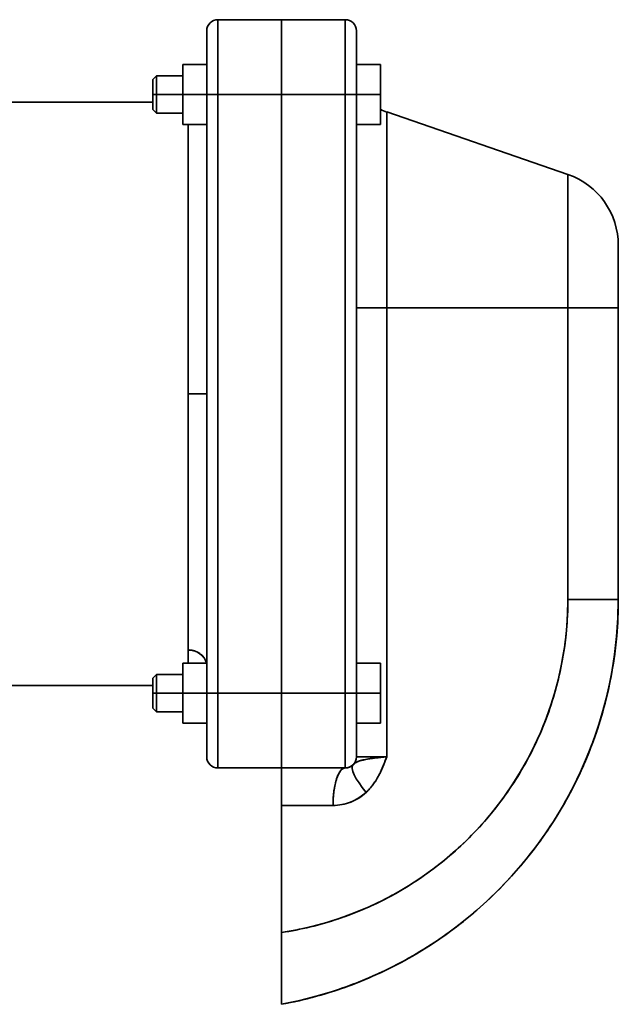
# Model space of a CAD drawing. Header units: inches. Extents: x 3928 to 5133, y 295 to 1597.
# Tile 6 of 12: x 4973 to 5133, y 712 to 975. Entities that reach past the tile are written whole.
import ezdxf

# ---------------------------------------------------------------- set-up
doc = ezdxf.new("R2010")
doc.units = ezdxf.units.IN
doc.header["$MEASUREMENT"] = 0

msp = doc.modelspace()

# ---------------------------------------------------------------- linework, layer by layer
at = {"color": 7, "lineweight": 35, "ltscale": 0.425}
for p, q in [((5025.76, 975.29), (5042.76, 975.29)), ((5042.76, 975.29), (5025.76, 975.29)), ((5059.76, 975.29), (5042.76, 975.29)), ((5042.76, 975.29), (5059.76, 975.29)), ((5022.76, 955.29), (5022.76, 972.29)), ((5042.76, 955.29), (5025.76, 955.29)), ((5025.76, 955.29), (5042.76, 955.29)), ((5059.76, 955.29), (5042.76, 955.29)), ((5042.76, 955.29), (5059.76, 955.29)), ((5022.76, 778.29), (5022.76, 795.29)), ((5042.76, 795.29), (5025.76, 795.29)), ((5025.76, 795.29), (5042.76, 795.29)), ((5059.76, 795.29), (5042.76, 795.29)), ((5042.76, 795.29), (5059.76, 795.29)), ((5025.76, 775.29), (5042.76, 775.29)), ((5042.76, 775.29), (5025.76, 775.29)), ((5025.76, 775.29), (5042.76, 775.29)), ((5042.76, 775.29), (5059.76, 775.29)), ((5059.76, 775.29), (5042.76, 775.29)), ((5042.76, 775.29), (5059.76, 775.29))]:
    msp.add_line(p, q, dxfattribs=at)
at = {"color": 7, "lineweight": 35}
for p, q in [((5025.76, 975.29), (5025.76, 955.29)), ((5025.76, 975.29), (5025.76, 955.29)), ((5042.76, 975.29), (5042.76, 955.29)), ((5042.76, 955.29), (5042.76, 975.29)), ((5059.76, 975.29), (5059.76, 955.29)), ((5059.76, 955.29), (5059.76, 975.29)), ((5008.36, 953.29), (4902.76, 953.29)), ((4902.76, 953.29), (5008.36, 953.29)), ((5022.76, 955.29), (5022.76, 795.29)), ((5022.76, 795.29), (5022.76, 955.29)), ((5025.76, 955.29), (5025.76, 795.29)), ((5025.76, 795.29), (5025.76, 955.29)), ((5042.76, 955.29), (5042.76, 795.29)), ((5042.76, 795.29), (5042.76, 955.29)), ((5042.76, 795.29), (5042.76, 955.29)), ((5042.76, 795.29), (5042.76, 955.29)), ((5059.76, 955.29), (5059.76, 795.29)), ((5059.76, 795.29), (5059.76, 955.29)), ((5062.76, 795.29), (5062.76, 955.29)), ((5062.76, 955.29), (5062.76, 795.29)), ((5119.27, 933.94), (5070.85, 950.62)), ((5070.85, 950.62), (5070.85, 898.29)), ((5070.85, 898.29), (5070.85, 950.61)), ((5017.76, 875.29), (5017.76, 947.29)), ((5017.76, 875.29), (5017.76, 947.29)), ((5022.76, 947.29), (5022.76, 875.29)), ((5119.27, 898.29), (5119.27, 933.94)), ((5119.27, 933.94), (5119.27, 898.29)), ((5119.27, 898.29), (5070.85, 898.29)), ((5070.85, 898.29), (5070.85, 778.29)), ((5070.85, 778.29), (5070.85, 898.29)), ((5070.85, 898.29), (5119.27, 898.29)), ((5119.27, 898.29), (5119.27, 820.29)), ((5119.27, 898.29), (5119.27, 820.29)), ((5132.76, 820.29), (5132.76, 898.29)), ((5132.76, 820.29), (5132.76, 898.29)), ((5017.76, 806.84), (5017.76, 875.29)), ((5017.76, 806.84), (5017.76, 875.29)), ((5022.76, 875.29), (5022.76, 803.29)), ((4902.76, 797.29), (5008.36, 797.29)), ((4902.76, 797.29), (5008.36, 797.29)), ((5025.76, 795.29), (5025.76, 775.29)), ((5025.76, 795.29), (5025.76, 775.29)), ((5042.76, 795.29), (5042.76, 775.29)), ((5042.76, 775.29), (5042.76, 795.29)), ((5059.76, 795.29), (5059.76, 775.29)), ((5059.76, 775.29), (5059.76, 795.29)), ((5042.76, 765.29), (5042.76, 731.31)), ((5042.76, 731.31), (5042.76, 765.29)), ((5042.76, 765.29), (5042.76, 731.74)), ((5042.76, 731.74), (5042.76, 765.29)), ((5042.76, 731.31), (5042.76, 765.29))]:
    msp.add_line(p, q, dxfattribs=at)
at = {"color": 7, "lineweight": 35, "ltscale": 0.002408}
for p, q in [((5042.76, 975.19), (5042.76, 975.29)), ((5042.76, 775.29), (5042.76, 775.39))]:
    msp.add_line(p, q, dxfattribs=at)
at = {"color": 7, "lineweight": 35, "ltscale": 0.009608}
for p, q in [((5042.76, 974.91), (5042.76, 975.29)), ((5042.76, 775.29), (5042.76, 775.67))]:
    msp.add_line(p, q, dxfattribs=at)
at = {"color": 7, "lineweight": 35, "ltscale": 0.0072}
for p, q in [((5042.76, 974.91), (5042.76, 975.19)), ((5042.76, 775.39), (5042.76, 775.67))]:
    msp.add_line(p, q, dxfattribs=at)
at = {"color": 7, "lineweight": 35, "ltscale": 0.011922}
for p, q in [((5042.76, 974.43), (5042.76, 974.91)), ((5042.76, 775.67), (5042.76, 776.15))]:
    msp.add_line(p, q, dxfattribs=at)
at = {"color": 7, "lineweight": 35, "ltscale": 0.028452}
for p, q in [((5042.76, 973.77), (5042.76, 974.91)), ((5042.76, 775.67), (5042.76, 776.81))]:
    msp.add_line(p, q, dxfattribs=at)
at = {"color": 7, "lineweight": 35, "ltscale": 0.016531}
for p, q in [((5042.76, 973.77), (5042.76, 974.43)), ((5042.76, 776.15), (5042.76, 776.81))]:
    msp.add_line(p, q, dxfattribs=at)
at = {"color": 7, "lineweight": 35, "ltscale": 0.020979}
for p, q in [((5042.76, 972.93), (5042.76, 973.77)), ((5042.76, 776.81), (5042.76, 777.65))]:
    msp.add_line(p, q, dxfattribs=at)
at = {"color": 7, "lineweight": 35, "ltscale": 0.046205}
for p, q in [((5042.76, 971.92), (5042.76, 973.77)), ((5042.76, 776.81), (5042.76, 778.66))]:
    msp.add_line(p, q, dxfattribs=at)
at = {"color": 7, "lineweight": 35, "ltscale": 0.224999}
msp.add_line((5022.76, 972.29), (5022.76, 963.29), dxfattribs=at)
at = {"color": 7, "lineweight": 35, "ltscale": 0.007095}
msp.add_line((5022.76, 972.01), (5022.76, 972.29), dxfattribs=at)
at = {"color": 7, "lineweight": 35, "ltscale": 0.022745}
for p, q in [((5022.76, 971.1), (5022.76, 972.01)), ((5022.76, 778.57), (5022.76, 779.48))]:
    msp.add_line(p, q, dxfattribs=at)
at = {"color": 7, "lineweight": 35, "ltscale": 0.017639}
for p, q in [((5022.76, 970.39), (5022.76, 971.1)), ((5022.76, 779.48), (5022.76, 780.19))]:
    msp.add_line(p, q, dxfattribs=at)
at = {"color": 7, "lineweight": 35, "ltscale": 0.025226}
for p, q in [((5042.76, 971.92), (5042.76, 972.93)), ((5042.76, 777.65), (5042.76, 778.66))]:
    msp.add_line(p, q, dxfattribs=at)
at = {"color": 7, "lineweight": 35, "ltscale": 0.02923}
for p, q in [((5042.76, 970.75), (5042.76, 971.92)), ((5042.76, 778.66), (5042.76, 779.83))]:
    msp.add_line(p, q, dxfattribs=at)
at = {"color": 7, "lineweight": 35, "ltscale": 0.062182}
for p, q in [((5042.76, 969.43), (5042.76, 971.92)), ((5042.76, 778.66), (5042.76, 781.15))]:
    msp.add_line(p, q, dxfattribs=at)
at = {"color": 7, "lineweight": 35, "ltscale": 0.039751}
msp.add_line((5062.76, 970.7), (5062.76, 972.29), dxfattribs=at)
at = {"color": 7, "lineweight": 35, "ltscale": 0.003274}
msp.add_line((5062.76, 972.29), (5062.76, 972.16), dxfattribs=at)
at = {"color": 7, "lineweight": 35, "ltscale": 0.006135}
msp.add_line((5062.76, 972.16), (5062.76, 971.91), dxfattribs=at)
at = {"color": 7, "lineweight": 35, "ltscale": 0.020432}
msp.add_line((5062.76, 971.91), (5062.76, 971.1), dxfattribs=at)
at = {"color": 7, "lineweight": 35, "ltscale": 0.027306}
msp.add_line((5062.76, 971.1), (5062.76, 970), dxfattribs=at)
at = {"color": 7, "lineweight": 35, "ltscale": 0.021798}
for p, q in [((5022.76, 969.52), (5022.76, 970.39)), ((5022.76, 780.19), (5022.76, 781.06))]:
    msp.add_line(p, q, dxfattribs=at)
at = {"color": 7, "lineweight": 35, "ltscale": 0.025773}
for p, q in [((5022.76, 968.49), (5022.76, 969.52)), ((5022.76, 781.06), (5022.76, 782.09))]:
    msp.add_line(p, q, dxfattribs=at)
at = {"color": 7, "lineweight": 35, "ltscale": 0.02943}
for p, q in [((5022.76, 967.31), (5022.76, 968.49)), ((5022.76, 782.09), (5022.76, 783.27))]:
    msp.add_line(p, q, dxfattribs=at)
at = {"color": 7, "lineweight": 35, "ltscale": 0.032952}
for p, q in [((5042.76, 969.43), (5042.76, 970.75)), ((5042.76, 779.83), (5042.76, 781.15))]:
    msp.add_line(p, q, dxfattribs=at)
at = {"color": 7, "lineweight": 35, "ltscale": 0.036356}
for p, q in [((5042.76, 967.98), (5042.76, 969.43)), ((5042.76, 781.15), (5042.76, 782.6))]:
    msp.add_line(p, q, dxfattribs=at)
at = {"color": 7, "lineweight": 35, "ltscale": 0.075768}
for p, q in [((5042.76, 966.4), (5042.76, 969.43)), ((5042.76, 781.15), (5042.76, 784.18))]:
    msp.add_line(p, q, dxfattribs=at)
at = {"color": 7, "lineweight": 35, "ltscale": 0.066375}
msp.add_line((5062.76, 968.04), (5062.76, 970.7), dxfattribs=at)
at = {"color": 7, "lineweight": 35, "ltscale": 0.018542}
msp.add_line((5062.76, 970), (5062.76, 969.26), dxfattribs=at)
at = {"color": 7, "lineweight": 35, "ltscale": 0.03875}
msp.add_line((5062.76, 969.26), (5062.76, 967.71), dxfattribs=at)
at = {"color": 7, "lineweight": 35, "ltscale": 0.032644}
for p, q in [((5022.76, 966), (5022.76, 967.31)), ((5022.76, 783.27), (5022.76, 784.57))]:
    msp.add_line(p, q, dxfattribs=at)
at = {"color": 7, "lineweight": 35, "ltscale": 0.035312}
msp.add_line((5022.76, 964.59), (5022.76, 966), dxfattribs=at)
at = {"color": 7, "lineweight": 35, "ltscale": 0.039411}
for p, q in [((5042.76, 966.4), (5042.76, 967.98)), ((5042.76, 782.6), (5042.76, 784.18))]:
    msp.add_line(p, q, dxfattribs=at)
at = {"color": 7, "lineweight": 35, "ltscale": 0.042087}
for p, q in [((5042.76, 964.72), (5042.76, 966.4)), ((5042.76, 784.18), (5042.76, 785.86))]:
    msp.add_line(p, q, dxfattribs=at)
at = {"color": 7, "lineweight": 35, "ltscale": 0.086444}
for p, q in [((5042.76, 962.94), (5042.76, 966.4)), ((5042.76, 784.18), (5042.76, 787.64))]:
    msp.add_line(p, q, dxfattribs=at)
at = {"color": 7, "lineweight": 35, "ltscale": 0.318874}
msp.add_line((5062.76, 955.29), (5062.76, 968.04), dxfattribs=at)
at = {"color": 7, "lineweight": 35, "ltscale": 0.029443}
msp.add_line((5062.76, 967.71), (5062.76, 966.53), dxfattribs=at)
at = {"color": 7, "lineweight": 35, "ltscale": 0.037598}
msp.add_line((5062.76, 966.53), (5062.76, 965.03), dxfattribs=at)
at = {"color": 7, "lineweight": 35, "ltscale": 0.2}
for p, q in [((5016.36, 955.29), (5016.36, 963.29)), ((5016.36, 963.29), (5016.36, 955.29)), ((5022.76, 955.29), (5022.76, 963.29)), ((5022.76, 955.29), (5022.76, 963.29)), ((5069.16, 963.29), (5069.16, 955.29)), ((5069.16, 955.29), (5069.16, 963.29)), ((5016.36, 947.29), (5016.36, 955.29)), ((5016.36, 955.29), (5016.36, 947.29)), ((5022.76, 947.29), (5022.76, 955.29)), ((5022.76, 947.29), (5022.76, 955.29)), ((5069.16, 955.29), (5069.16, 947.29)), ((5069.16, 947.29), (5069.16, 955.29)), ((5016.36, 795.29), (5016.36, 803.29)), ((5016.36, 803.29), (5016.36, 795.29)), ((5022.76, 795.29), (5022.76, 803.29)), ((5022.76, 795.29), (5022.76, 803.29)), ((5069.16, 803.29), (5069.16, 795.29)), ((5069.16, 795.29), (5069.16, 803.29)), ((5016.36, 787.29), (5016.36, 795.29)), ((5016.36, 795.29), (5016.36, 787.29)), ((5022.76, 787.29), (5022.76, 795.29)), ((5022.76, 787.29), (5022.76, 795.29)), ((5062.76, 795.29), (5062.76, 787.29)), ((5062.76, 795.29), (5062.76, 787.29)), ((5069.16, 795.29), (5069.16, 787.29)), ((5069.16, 787.29), (5069.16, 795.29))]:
    msp.add_line(p, q, dxfattribs=at)
at = {"color": 7, "lineweight": 35, "ltscale": 0.159998}
for p, q in [((5022.76, 963.29), (5016.36, 963.29)), ((5016.36, 963.29), (5022.76, 963.29)), ((5016.36, 955.29), (5022.76, 955.29)), ((5022.76, 955.29), (5016.36, 955.29)), ((5022.76, 947.29), (5016.36, 947.29)), ((5022.76, 947.29), (5016.36, 947.29)), ((5016.36, 947.29), (5022.76, 947.29)), ((5022.76, 803.29), (5016.36, 803.29)), ((5016.36, 803.29), (5022.76, 803.29)), ((5016.36, 795.29), (5022.76, 795.29)), ((5022.76, 795.29), (5016.36, 795.29)), ((5022.76, 787.29), (5016.36, 787.29)), ((5022.76, 787.29), (5016.36, 787.29)), ((5016.36, 787.29), (5022.76, 787.29)), ((5022.76, 787.29), (5016.36, 787.29)), ((5016.36, 787.29), (5022.76, 787.29))]:
    msp.add_line(p, q, dxfattribs=at)
at = {"color": 7, "lineweight": 35, "ltscale": 0.075}
for p, q in [((5016.36, 960.29), (5016.36, 963.29)), ((5025.76, 955.29), (5022.76, 955.29)), ((5025.76, 955.29), (5022.76, 955.29)), ((5059.76, 955.29), (5062.76, 955.29)), ((5062.76, 955.29), (5059.76, 955.29)), ((5016.36, 947.29), (5016.36, 950.29)), ((5016.36, 800.29), (5016.36, 803.29)), ((5022.76, 795.29), (5025.76, 795.29)), ((5022.76, 795.29), (5025.76, 795.29)), ((5059.76, 795.29), (5062.76, 795.29)), ((5062.76, 795.29), (5059.76, 795.29)), ((5016.36, 787.29), (5016.36, 790.29))]:
    msp.add_line(p, q, dxfattribs=at)
at = {"color": 7, "lineweight": 35, "ltscale": 0.074998}
msp.add_line((5016.36, 963.29), (5016.36, 960.29), dxfattribs=at)
at = {"color": 7, "lineweight": 35, "ltscale": 0.074997}
msp.add_line((5016.36, 960.29), (5016.36, 963.29), dxfattribs=at)
at = {"color": 7, "lineweight": 35, "ltscale": 0.037364}
msp.add_line((5022.76, 963.1), (5022.76, 964.59), dxfattribs=at)
at = {"color": 7, "lineweight": 35, "ltscale": 0.044357}
for p, q in [((5042.76, 962.94), (5042.76, 964.72)), ((5042.76, 785.86), (5042.76, 787.64))]:
    msp.add_line(p, q, dxfattribs=at)
at = {"color": 7, "lineweight": 35, "ltscale": 0.046673}
msp.add_line((5062.76, 965.03), (5062.76, 963.16), dxfattribs=at)
at = {"color": 7, "lineweight": 35, "ltscale": 0.160001}
for p, q in [((5062.76, 963.29), (5069.16, 963.29)), ((5069.16, 963.29), (5062.76, 963.29)), ((5069.16, 955.29), (5062.76, 955.29)), ((5062.76, 955.29), (5069.16, 955.29)), ((5062.76, 947.29), (5069.16, 947.29)), ((5069.16, 947.29), (5062.76, 947.29)), ((5069.16, 947.29), (5062.76, 947.29)), ((5062.76, 803.29), (5069.16, 803.29)), ((5069.16, 803.29), (5062.76, 803.29)), ((5069.16, 795.29), (5062.76, 795.29)), ((5062.76, 795.29), (5069.16, 795.29)), ((5062.76, 787.29), (5069.16, 787.29)), ((5069.16, 787.29), (5062.76, 787.29)), ((5069.16, 787.29), (5062.76, 787.29))]:
    msp.add_line(p, q, dxfattribs=at)
at = {"color": 7, "lineweight": 35, "ltscale": 0.03876}
msp.add_line((5022.76, 961.55), (5022.76, 963.1), dxfattribs=at)
at = {"color": 7, "lineweight": 35, "ltscale": 0.079106}
for p, q in [((5022.76, 958.38), (5022.76, 961.55)), ((5022.76, 789.03), (5022.76, 792.2))]:
    msp.add_line(p, q, dxfattribs=at)
at = {"color": 7, "lineweight": 35, "ltscale": 0.046199}
for p, q in [((5042.76, 961.1), (5042.76, 962.94)), ((5042.76, 787.64), (5042.76, 789.48))]:
    msp.add_line(p, q, dxfattribs=at)
at = {"color": 7, "lineweight": 35, "ltscale": 0.093796}
for p, q in [((5042.76, 959.19), (5042.76, 962.94)), ((5042.76, 787.64), (5042.76, 791.39))]:
    msp.add_line(p, q, dxfattribs=at)
at = {"color": 7, "lineweight": 35, "ltscale": 0.047597}
for p, q in [((5042.76, 959.19), (5042.76, 961.1)), ((5042.76, 789.48), (5042.76, 791.39))]:
    msp.add_line(p, q, dxfattribs=at)
at = {"color": 7, "lineweight": 35, "ltscale": 0.056311}
msp.add_line((5062.76, 963.16), (5062.76, 960.91), dxfattribs=at)
at = {"color": 7, "lineweight": 35, "ltscale": 0.065916}
msp.add_line((5062.76, 960.91), (5062.76, 958.27), dxfattribs=at)
at = {"color": 7, "lineweight": 35, "ltscale": 0.035355}
for p, q in [((5009.36, 960.29), (5008.36, 959.29)), ((5009.36, 960.29), (5008.36, 959.29)), ((5009.36, 950.29), (5008.36, 951.29)), ((5009.36, 800.29), (5008.36, 799.29)), ((5009.36, 790.29), (5008.36, 791.29)), ((5009.36, 790.29), (5008.36, 791.29))]:
    msp.add_line(p, q, dxfattribs=at)
at = {"color": 7, "lineweight": 35, "ltscale": 0.099973}
for p, q in [((5008.36, 959.29), (5008.36, 955.29)), ((5008.36, 959.29), (5008.36, 955.29)), ((5008.36, 951.29), (5008.36, 955.29)), ((5008.36, 799.29), (5008.36, 795.29)), ((5008.36, 791.29), (5008.36, 795.29)), ((5008.36, 791.29), (5008.36, 795.29))]:
    msp.add_line(p, q, dxfattribs=at)
at = {"color": 7, "lineweight": 35, "ltscale": 0.001922}
for p, q in [((5008.36, 959.21), (5008.36, 959.29)), ((5008.36, 951.29), (5008.36, 951.37)), ((5008.36, 799.21), (5008.36, 799.29)), ((5008.36, 791.29), (5008.36, 791.37))]:
    msp.add_line(p, q, dxfattribs=at)
at = {"color": 7, "lineweight": 35, "ltscale": 0.00569}
for p, q in [((5008.36, 958.98), (5008.36, 959.21)), ((5008.36, 951.37), (5008.36, 951.59)), ((5008.36, 798.98), (5008.36, 799.21)), ((5008.36, 791.37), (5008.36, 791.59))]:
    msp.add_line(p, q, dxfattribs=at)
at = {"color": 7, "lineweight": 35, "ltscale": 0.009241}
for p, q in [((5008.36, 958.62), (5008.36, 958.98)), ((5008.36, 951.59), (5008.36, 951.96)), ((5008.36, 798.62), (5008.36, 798.98)), ((5008.36, 791.59), (5008.36, 791.96))]:
    msp.add_line(p, q, dxfattribs=at)
at = {"color": 7, "lineweight": 35, "ltscale": 0.012437}
for p, q in [((5008.36, 958.12), (5008.36, 958.62)), ((5008.36, 951.96), (5008.36, 952.46)), ((5008.36, 798.12), (5008.36, 798.62)), ((5008.36, 791.96), (5008.36, 792.46))]:
    msp.add_line(p, q, dxfattribs=at)
at = {"color": 7, "lineweight": 35, "ltscale": 0.015154}
for p, q in [((5008.36, 957.51), (5008.36, 958.12)), ((5008.36, 952.46), (5008.36, 953.07)), ((5008.36, 797.51), (5008.36, 798.12)), ((5008.36, 792.46), (5008.36, 793.07))]:
    msp.add_line(p, q, dxfattribs=at)
at = {"color": 7, "lineweight": 35, "ltscale": 0.125}
for p, q in [((5009.36, 960.29), (5009.36, 955.29)), ((5009.36, 955.29), (5009.36, 960.29)), ((5016.36, 955.29), (5016.36, 960.29)), ((5009.36, 950.29), (5009.36, 955.29)), ((5009.36, 955.29), (5009.36, 950.29)), ((5016.36, 950.29), (5016.36, 955.29)), ((5022.76, 875.29), (5017.76, 875.29)), ((5017.76, 875.29), (5022.76, 875.29)), ((5009.36, 800.29), (5009.36, 795.29)), ((5009.36, 795.29), (5009.36, 800.29)), ((5016.36, 795.29), (5016.36, 800.29)), ((5009.36, 790.29), (5009.36, 795.29)), ((5009.36, 795.29), (5009.36, 790.29)), ((5016.36, 790.29), (5016.36, 795.29))]:
    msp.add_line(p, q, dxfattribs=at)
at = {"color": 7, "lineweight": 35, "ltscale": 0.175}
for p, q in [((5016.36, 960.29), (5009.36, 960.29)), ((5016.36, 955.29), (5009.36, 955.29)), ((5009.36, 955.29), (5016.36, 955.29)), ((5016.36, 950.29), (5009.36, 950.29)), ((5016.36, 800.29), (5009.36, 800.29)), ((5016.36, 795.29), (5009.36, 795.29)), ((5009.36, 795.29), (5016.36, 795.29)), ((5016.36, 790.29), (5009.36, 790.29)), ((5016.36, 790.29), (5009.36, 790.29))]:
    msp.add_line(p, q, dxfattribs=at)
at = {"color": 7, "lineweight": 35, "ltscale": 0.077334}
for p, q in [((5022.76, 955.29), (5022.76, 958.38)), ((5022.76, 792.2), (5022.76, 795.29))]:
    msp.add_line(p, q, dxfattribs=at)
at = {"color": 7, "lineweight": 35, "ltscale": 0.048537}
for p, q in [((5042.76, 957.25), (5042.76, 959.19)), ((5042.76, 791.39), (5042.76, 793.33))]:
    msp.add_line(p, q, dxfattribs=at)
at = {"color": 7, "lineweight": 35, "ltscale": 0.097546}
for p, q in [((5042.76, 955.29), (5042.76, 959.19)), ((5042.76, 791.39), (5042.76, 795.29))]:
    msp.add_line(p, q, dxfattribs=at)
at = {"color": 7, "lineweight": 35, "ltscale": 0.074622}
msp.add_line((5062.76, 958.27), (5062.76, 955.29), dxfattribs=at)
at = {"color": 7, "lineweight": 35, "ltscale": 0.017289}
for p, q in [((5008.36, 956.82), (5008.36, 957.51)), ((5008.36, 953.07), (5008.36, 953.76)), ((5008.36, 796.82), (5008.36, 797.51)), ((5008.36, 793.07), (5008.36, 793.76))]:
    msp.add_line(p, q, dxfattribs=at)
at = {"color": 7, "lineweight": 35, "ltscale": 0.018759}
for p, q in [((5008.36, 956.07), (5008.36, 956.82)), ((5008.36, 953.76), (5008.36, 954.51)), ((5008.36, 796.07), (5008.36, 796.82)), ((5008.36, 793.76), (5008.36, 794.51))]:
    msp.add_line(p, q, dxfattribs=at)
at = {"color": 7, "lineweight": 35, "ltscale": 0.019509}
for p, q in [((5008.36, 955.29), (5008.36, 956.07)), ((5008.36, 954.51), (5008.36, 955.29)), ((5008.36, 795.29), (5008.36, 796.07)), ((5008.36, 794.51), (5008.36, 795.29))]:
    msp.add_line(p, q, dxfattribs=at)
at = {"color": 7, "lineweight": 35, "ltscale": 0.049009}
for p, q in [((5042.76, 955.29), (5042.76, 957.25)), ((5042.76, 793.33), (5042.76, 795.29))]:
    msp.add_line(p, q, dxfattribs=at)
at = {"color": 7, "lineweight": 35, "ltscale": 0.025}
for p, q in [((5008.36, 955.29), (5009.36, 955.29)), ((5009.36, 955.29), (5008.36, 955.29)), ((5008.36, 795.29), (5009.36, 795.29)), ((5009.36, 795.29), (5008.36, 795.29))]:
    msp.add_line(p, q, dxfattribs=at)
at = {"color": 7, "lineweight": 35, "ltscale": 0.050201}
msp.add_line((5008.36, 955.29), (5008.36, 953.28), dxfattribs=at)
at = {"color": 7, "lineweight": 35, "ltscale": 0.05}
for p, q in [((5008.36, 953.29), (5008.36, 955.29)), ((5008.36, 797.29), (5008.36, 795.29))]:
    msp.add_line(p, q, dxfattribs=at)
at = {"color": 7, "lineweight": 35, "ltscale": 0.418501}
msp.add_line((5132.76, 915.03), (5132.76, 898.29), dxfattribs=at)
at = {"color": 7, "lineweight": 35, "ltscale": 0.007996}
msp.add_line((5132.76, 914.71), (5132.76, 915.03), dxfattribs=at)
at = {"color": 7, "lineweight": 35, "ltscale": 0.023789}
msp.add_line((5132.76, 913.76), (5132.76, 914.71), dxfattribs=at)
at = {"color": 7, "lineweight": 35, "ltscale": 0.038644}
msp.add_line((5132.76, 912.22), (5132.76, 913.76), dxfattribs=at)
at = {"color": 7, "lineweight": 35, "ltscale": 0.052}
msp.add_line((5132.76, 910.14), (5132.76, 912.22), dxfattribs=at)
at = {"color": 7, "lineweight": 35, "ltscale": 0.063367}
msp.add_line((5132.76, 907.6), (5132.76, 910.14), dxfattribs=at)
at = {"color": 7, "lineweight": 35, "ltscale": 0.072318}
msp.add_line((5132.76, 904.71), (5132.76, 907.6), dxfattribs=at)
at = {"color": 7, "lineweight": 35, "ltscale": 0.078529}
msp.add_line((5132.76, 901.57), (5132.76, 904.71), dxfattribs=at)
at = {"color": 7, "lineweight": 35, "ltscale": 0.040667}
msp.add_line((5132.76, 899.94), (5132.76, 901.57), dxfattribs=at)
at = {"color": 7, "lineweight": 35, "ltscale": 0.202332}
for p, q in [((5070.85, 898.29), (5062.76, 898.29)), ((5062.76, 898.29), (5070.85, 898.29)), ((5062.76, 778.29), (5070.85, 778.29))]:
    msp.add_line(p, q, dxfattribs=at)
at = {"color": 7, "lineweight": 35, "ltscale": 0.337213}
for p, q in [((5132.76, 898.29), (5119.27, 898.29)), ((5132.76, 898.29), (5119.27, 898.29)), ((5119.27, 820.29), (5132.76, 820.29)), ((5132.76, 820.29), (5119.27, 820.29))]:
    msp.add_line(p, q, dxfattribs=at)
at = {"color": 7, "lineweight": 35, "ltscale": 0.041307}
msp.add_line((5132.76, 898.29), (5132.76, 899.94), dxfattribs=at)
at = {"color": 7, "lineweight": 35, "ltscale": 0.106146}
msp.add_line((5119.27, 820.29), (5123.52, 820.29), dxfattribs=at)
at = {"color": 7, "lineweight": 35, "ltscale": 0.017487}
msp.add_line((5132.06, 820.29), (5132.76, 820.29), dxfattribs=at)
at = {"color": 7, "lineweight": 35, "ltscale": 0.088714}
msp.add_line((5017.76, 806.84), (5017.76, 803.29), dxfattribs=at)
at = {"color": 7, "lineweight": 35, "ltscale": 0.088713}
msp.add_line((5017.76, 803.29), (5017.76, 806.84), dxfattribs=at)
at = {"color": 7, "lineweight": 35, "ltscale": 0.050204}
msp.add_line((5008.36, 795.29), (5008.36, 797.3), dxfattribs=at)
at = {"color": 7, "lineweight": 35, "ltscale": 0.1375}
msp.add_line((5062.76, 789.79), (5062.76, 795.29), dxfattribs=at)
at = {"color": 7, "lineweight": 35, "ltscale": 0.179482}
msp.add_line((5062.76, 788.11), (5062.76, 795.29), dxfattribs=at)
at = {"color": 7, "lineweight": 35, "ltscale": 0.052653}
msp.add_line((5062.76, 795.29), (5062.76, 793.18), dxfattribs=at)
at = {"color": 7, "lineweight": 35, "ltscale": 0.036288}
msp.add_line((5062.76, 793.18), (5062.76, 791.73), dxfattribs=at)
at = {"color": 7, "lineweight": 35, "ltscale": 0.075003}
msp.add_line((5016.36, 787.29), (5016.36, 790.29), dxfattribs=at)
at = {"color": 7, "lineweight": 35, "ltscale": 0.075002}
msp.add_line((5016.36, 790.29), (5016.36, 787.29), dxfattribs=at)
at = {"color": 7, "lineweight": 35, "ltscale": 0.067499}
msp.add_line((5062.76, 791.73), (5062.76, 789.03), dxfattribs=at)
at = {"color": 7, "lineweight": 35, "ltscale": 0.225}
msp.add_line((5022.76, 787.29), (5022.76, 778.29), dxfattribs=at)
at = {"color": 7, "lineweight": 35, "ltscale": 0.056427}
msp.add_line((5062.76, 789.03), (5062.76, 786.77), dxfattribs=at)
at = {"color": 7, "lineweight": 35, "ltscale": 0.101492}
msp.add_line((5062.76, 784.05), (5062.76, 788.11), dxfattribs=at)
at = {"color": 7, "lineweight": 35, "ltscale": 0.029227}
msp.add_line((5062.76, 786.77), (5062.76, 785.61), dxfattribs=at)
at = {"color": 7, "lineweight": 35, "ltscale": 0.048041}
msp.add_line((5062.76, 785.61), (5062.76, 783.68), dxfattribs=at)
at = {"color": 7, "lineweight": 35, "ltscale": 0.144025}
msp.add_line((5062.76, 778.29), (5062.76, 784.05), dxfattribs=at)
at = {"color": 7, "lineweight": 35, "ltscale": 0.02861}
msp.add_line((5062.76, 783.68), (5062.76, 782.54), dxfattribs=at)
at = {"color": 7, "lineweight": 35, "ltscale": 0.02957}
msp.add_line((5062.76, 782.54), (5062.76, 781.36), dxfattribs=at)
at = {"color": 7, "lineweight": 35, "ltscale": 0.02835}
msp.add_line((5062.76, 781.36), (5062.76, 780.22), dxfattribs=at)
at = {"color": 7, "lineweight": 35, "ltscale": 0.024427}
msp.add_line((5062.76, 780.22), (5062.76, 779.25), dxfattribs=at)
at = {"color": 7, "lineweight": 35, "ltscale": 0.017306}
msp.add_line((5062.76, 779.25), (5062.76, 778.55), dxfattribs=at)
at = {"color": 7, "lineweight": 35, "ltscale": 0.006602}
msp.add_line((5062.76, 778.55), (5062.76, 778.29), dxfattribs=at)
at = {"color": 7, "lineweight": 35, "ltscale": 0.198868}
msp.add_line((5070.85, 778.29), (5062.9, 778.29), dxfattribs=at)
at = {"color": 7, "lineweight": 35, "ltscale": 0.023831}
msp.add_line((5070.52, 777.4), (5070.85, 778.29), dxfattribs=at)
at = {"color": 7, "lineweight": 35, "ltscale": 0.001204}
for p, q in [((5042.76, 775.24), (5042.76, 775.29)), ((5042.76, 775.29), (5042.76, 775.24)), ((5042.76, 775.24), (5042.76, 775.29))]:
    msp.add_line(p, q, dxfattribs=at)
at = {"color": 7, "lineweight": 35, "ltscale": 0.004803}
msp.add_line((5042.76, 775.1), (5042.76, 775.29), dxfattribs=at)
at = {"color": 7, "lineweight": 35, "ltscale": 0.0036}
for p, q in [((5042.76, 775.1), (5042.76, 775.24)), ((5042.76, 775.24), (5042.76, 775.1)), ((5042.76, 775.1), (5042.76, 775.24)), ((5042.76, 775.24), (5042.76, 775.1))]:
    msp.add_line(p, q, dxfattribs=at)
at = {"color": 7, "lineweight": 35, "ltscale": 0.014227}
for p, q in [((5042.76, 774.53), (5042.76, 775.1)), ((5042.76, 775.1), (5042.76, 774.53)), ((5042.76, 774.53), (5042.76, 775.1)), ((5042.76, 775.1), (5042.76, 774.53)), ((5042.76, 774.53), (5042.76, 775.1))]:
    msp.add_line(p, q, dxfattribs=at)
at = {"color": 7, "lineweight": 35, "ltscale": 0.023103}
for p, q in [((5042.76, 773.6), (5042.76, 774.53)), ((5042.76, 774.53), (5042.76, 773.6)), ((5042.76, 773.6), (5042.76, 774.53)), ((5042.76, 774.53), (5042.76, 773.6)), ((5042.76, 773.6), (5042.76, 774.53))]:
    msp.add_line(p, q, dxfattribs=at)
at = {"color": 7, "lineweight": 35, "ltscale": 0.031091}
for p, q in [((5042.76, 772.36), (5042.76, 773.6)), ((5042.76, 773.6), (5042.76, 772.36)), ((5042.76, 772.36), (5042.76, 773.6)), ((5042.76, 773.6), (5042.76, 772.36)), ((5042.76, 772.36), (5042.76, 773.6))]:
    msp.add_line(p, q, dxfattribs=at)
at = {"color": 7, "lineweight": 35, "ltscale": 0.037885}
for p, q in [((5042.76, 770.85), (5042.76, 772.36)), ((5042.76, 772.36), (5042.76, 770.85)), ((5042.76, 770.85), (5042.76, 772.36)), ((5042.76, 772.36), (5042.76, 770.85)), ((5042.76, 770.85), (5042.76, 772.36))]:
    msp.add_line(p, q, dxfattribs=at)
at = {"color": 7, "lineweight": 35, "ltscale": 0.043221}
for p, q in [((5042.76, 769.12), (5042.76, 770.85)), ((5042.76, 770.85), (5042.76, 769.12)), ((5042.76, 769.12), (5042.76, 770.85)), ((5042.76, 770.85), (5042.76, 769.12)), ((5042.76, 769.12), (5042.76, 770.85))]:
    msp.add_line(p, q, dxfattribs=at)
at = {"color": 7, "lineweight": 35, "ltscale": 0.046899}
for p, q in [((5042.76, 767.24), (5042.76, 769.12)), ((5042.76, 769.12), (5042.76, 767.24)), ((5042.76, 767.24), (5042.76, 769.12)), ((5042.76, 769.12), (5042.76, 767.24)), ((5042.76, 767.24), (5042.76, 769.12))]:
    msp.add_line(p, q, dxfattribs=at)
at = {"color": 7, "lineweight": 35, "ltscale": 0.048772}
for p, q in [((5042.76, 765.29), (5042.76, 767.24)), ((5042.76, 767.24), (5042.76, 765.29)), ((5042.76, 765.29), (5042.76, 767.24)), ((5042.76, 767.24), (5042.76, 765.29)), ((5042.76, 765.29), (5042.76, 767.24))]:
    msp.add_line(p, q, dxfattribs=at)
at = {"color": 7, "lineweight": 35, "ltscale": 0.34361}
msp.add_line((5042.76, 765.29), (5056.51, 765.29), dxfattribs=at)
msp.add_line((5042.76, 765.29), (5056.51, 765.29), dxfattribs=at)
at = {"color": 7, "lineweight": 35, "ltscale": 0.000834}
msp.add_line((5093.19, 735.79), (5093.16, 735.77), dxfattribs=at)
at = {"color": 7, "lineweight": 35, "ltscale": 0.056989}
msp.add_line((5042.76, 731.74), (5042.76, 729.46), dxfattribs=at)
at = {"color": 7, "lineweight": 35, "ltscale": 0.057437}
msp.add_line((5042.76, 729.44), (5042.76, 731.74), dxfattribs=at)
at = {"color": 7, "lineweight": 35, "ltscale": 0.095319}
msp.add_line((5042.76, 727.49), (5042.76, 731.31), dxfattribs=at)
at = {"color": 7, "lineweight": 35, "ltscale": 0.096084}
msp.add_line((5042.76, 731.31), (5042.76, 727.46), dxfattribs=at)
at = {"color": 7, "lineweight": 35, "ltscale": 0.04828}
msp.add_line((5042.76, 729.37), (5042.76, 731.31), dxfattribs=at)
at = {"color": 7, "lineweight": 35, "ltscale": 0.05466}
msp.add_line((5042.76, 727.26), (5042.76, 729.44), dxfattribs=at)
at = {"color": 7, "lineweight": 35, "ltscale": 0.047804}
msp.add_line((5042.76, 727.46), (5042.76, 729.37), dxfattribs=at)
at = {"color": 7, "lineweight": 35, "ltscale": 0.05298}
msp.add_line((5042.76, 725.37), (5042.76, 727.49), dxfattribs=at)
at = {"color": 7, "lineweight": 35, "ltscale": 0.091341}
msp.add_line((5042.76, 727.46), (5042.76, 723.81), dxfattribs=at)
at = {"color": 7, "lineweight": 35, "ltscale": 0.046539}
msp.add_line((5042.76, 725.6), (5042.76, 727.46), dxfattribs=at)
at = {"color": 7, "lineweight": 35, "ltscale": 0.050227}
msp.add_line((5042.76, 725.25), (5042.76, 727.26), dxfattribs=at)
at = {"color": 7, "lineweight": 35, "ltscale": 0.031932}
msp.add_line((5042.76, 726.55), (5042.76, 725.27), dxfattribs=at)
at = {"color": 7, "lineweight": 35, "ltscale": 0.044802}
msp.add_line((5042.76, 723.81), (5042.76, 725.6), dxfattribs=at)
at = {"color": 7, "lineweight": 35, "ltscale": 0.043556}
msp.add_line((5042.76, 725.27), (5042.76, 723.53), dxfattribs=at)
at = {"color": 7, "lineweight": 35, "ltscale": 0.043225}
msp.add_line((5042.76, 723.52), (5042.76, 725.25), dxfattribs=at)
at = {"color": 7, "lineweight": 35, "ltscale": 0.08391}
msp.add_line((5042.76, 723.81), (5042.76, 720.45), dxfattribs=at)
at = {"color": 7, "lineweight": 35, "ltscale": 0.043066}
msp.add_line((5042.76, 722.09), (5042.76, 723.81), dxfattribs=at)
at = {"color": 7, "lineweight": 35, "ltscale": 0.009719}
msp.add_line((5077.82, 725.06), (5077.48, 724.87), dxfattribs=at)
at = {"color": 7, "lineweight": 35, "ltscale": 0.029596}
msp.add_line((5042.76, 723.53), (5042.76, 722.34), dxfattribs=at)
at = {"color": 7, "lineweight": 35, "ltscale": 0.035138}
msp.add_line((5042.76, 722.11), (5042.76, 723.52), dxfattribs=at)
at = {"color": 7, "lineweight": 35, "ltscale": 0.054923}
msp.add_line((5042.76, 720.49), (5042.76, 722.68), dxfattribs=at)
at = {"color": 7, "lineweight": 35, "ltscale": 0.023769}
msp.add_line((5042.76, 721.16), (5042.76, 722.11), dxfattribs=at)
at = {"color": 7, "lineweight": 35, "ltscale": 0.040843}
msp.add_line((5042.76, 720.45), (5042.76, 722.09), dxfattribs=at)
at = {"color": 7, "lineweight": 35, "ltscale": 0.001953}
msp.add_line((5042.76, 720.47), (5042.76, 720.55), dxfattribs=at)
at = {"color": 7, "lineweight": 35, "ltscale": 0.072755}
msp.add_line((5042.76, 717.58), (5042.76, 720.49), dxfattribs=at)
at = {"color": 7, "lineweight": 35, "ltscale": 0.005175}
msp.add_line((5042.76, 720.48), (5042.76, 720.27), dxfattribs=at)
at = {"color": 7, "lineweight": 35, "ltscale": 0.005125}
msp.add_line((5042.76, 720.27), (5042.76, 720.47), dxfattribs=at)
at = {"color": 7, "lineweight": 35, "ltscale": 0.072214}
msp.add_line((5042.76, 720.45), (5042.76, 717.56), dxfattribs=at)
at = {"color": 7, "lineweight": 35, "ltscale": 0.037675}
msp.add_line((5042.76, 718.95), (5042.76, 720.45), dxfattribs=at)
at = {"color": 7, "lineweight": 35, "ltscale": 0.034539}
msp.add_line((5042.76, 717.56), (5042.76, 718.95), dxfattribs=at)
at = {"color": 7, "lineweight": 35, "ltscale": 0.058694}
msp.add_line((5042.76, 715.23), (5042.76, 717.58), dxfattribs=at)
at = {"color": 7, "lineweight": 35, "ltscale": 0.058754}
msp.add_line((5042.76, 717.56), (5042.76, 715.21), dxfattribs=at)
at = {"color": 7, "lineweight": 35, "ltscale": 0.031345}
msp.add_line((5042.76, 716.31), (5042.76, 717.56), dxfattribs=at)
at = {"color": 7, "lineweight": 35, "ltscale": 0.027409}
msp.add_line((5042.76, 715.21), (5042.76, 716.31), dxfattribs=at)
at = {"color": 7, "lineweight": 35, "ltscale": 0.042884}
msp.add_line((5042.76, 713.51), (5042.76, 715.23), dxfattribs=at)
at = {"color": 7, "lineweight": 35, "ltscale": 0.042678}
msp.add_line((5042.76, 715.21), (5042.76, 713.51), dxfattribs=at)
at = {"color": 7, "lineweight": 35, "ltscale": 0.023341}
msp.add_line((5042.76, 714.28), (5042.76, 715.21), dxfattribs=at)
at = {"color": 7, "lineweight": 35, "ltscale": 0.019337}
msp.add_line((5042.76, 713.51), (5042.76, 714.28), dxfattribs=at)
at = {"color": 7, "lineweight": 35, "ltscale": 0.026078}
msp.add_line((5042.76, 712.47), (5042.76, 713.51), dxfattribs=at)
at = {"color": 7, "lineweight": 35, "ltscale": 0.025976}
msp.add_line((5042.76, 713.51), (5042.76, 712.47), dxfattribs=at)
at = {"color": 7, "lineweight": 35, "ltscale": 0.0152}
msp.add_line((5042.76, 712.9), (5042.76, 713.51), dxfattribs=at)
at = {"color": 7, "lineweight": 35, "ltscale": 0.010776}
msp.add_line((5042.76, 712.47), (5042.76, 712.9), dxfattribs=at)
at = {"color": 7, "lineweight": 35, "ltscale": 0.008681}
msp.add_line((5042.76, 712.12), (5042.76, 712.47), dxfattribs=at)
at = {"color": 7, "lineweight": 35, "ltscale": 0.00862}
msp.add_line((5042.76, 712.47), (5042.76, 712.12), dxfattribs=at)
at = {"color": 7, "lineweight": 35, "ltscale": 0.006456}
msp.add_line((5042.76, 712.21), (5042.76, 712.47), dxfattribs=at)
at = {"color": 7, "lineweight": 35, "ltscale": 0.002164}
msp.add_line((5042.76, 712.12), (5042.76, 712.21), dxfattribs=at)
at = {"color": 7, "lineweight": 35}
for points in [[(5022.67, 803.29), (5022.63, 803.44), (5022.59, 803.6), (5022.54, 803.75), (5022.48, 803.9), (5022.42, 804.05), (5022.35, 804.19), (5022.28, 804.34), (5022.21, 804.46), (5022.13, 804.58), (5022.05, 804.7), (5021.97, 804.82), (5021.92, 804.89), (5021.86, 804.97), (5021.8, 805.04), (5021.74, 805.11), (5021.61, 805.25), (5021.48, 805.38), (5021.34, 805.51), (5021.2, 805.63), (5021.06, 805.75), (5020.91, 805.86), (5020.75, 805.97), (5020.6, 806.06), (5020.46, 806.14), (5020.32, 806.22), (5020.18, 806.29), (5020.04, 806.35), (5019.95, 806.4), (5019.85, 806.44), (5019.66, 806.51), (5019.47, 806.57), (5019.29, 806.63), (5019.12, 806.67), (5018.95, 806.71), (5018.77, 806.75), (5018.6, 806.78), (5018.49, 806.79), (5018.39, 806.8), (5018.28, 806.81), (5018.17, 806.82), (5017.97, 806.83), (5017.76, 806.84)], [(5061.8, 776.09), (5061.99, 776.27), (5062.09, 776.36), (5062.19, 776.44), (5062.3, 776.53), (5062.42, 776.62), (5062.54, 776.7), (5062.68, 776.78), (5062.82, 776.86), (5062.97, 776.93), (5063.1, 776.99), (5063.24, 777.05), (5063.38, 777.1), (5063.49, 777.14), (5063.61, 777.18), (5063.84, 777.25), (5064.07, 777.31), (5064.3, 777.37), (5064.54, 777.42), (5064.73, 777.47), (5064.92, 777.5), (5065.32, 777.58), (5065.73, 777.65), (5066.16, 777.72), (5066.59, 777.79), (5066.93, 777.83), (5067.27, 777.88), (5067.96, 777.97), (5068.6, 778.04), (5069.25, 778.12), (5070.05, 778.2), (5070.85, 778.29)], [(5067.21, 777.87), (5066.89, 777.83), (5066.57, 777.78), (5066.27, 777.74), (5065.97, 777.69), (5065.55, 777.62), (5065.15, 777.55), (5064.78, 777.47), (5064.6, 777.44), (5064.43, 777.4)], [(5070.85, 778.29), (5070.54, 777.44), (5070.37, 777), (5070.25, 776.67), (5070.12, 776.34), (5069.91, 775.83), (5069.81, 775.57), (5069.7, 775.31), (5069.51, 774.88), (5069.41, 774.65), (5069.3, 774.43), (5069.16, 774.12), (5069.01, 773.82), (5068.85, 773.5), (5068.68, 773.18), (5068.51, 772.86), (5068.32, 772.53), (5068.13, 772.21), (5068.02, 772.04), (5067.92, 771.87), (5067.81, 771.71), (5067.71, 771.55), (5067.53, 771.29), (5067.34, 771.02), (5067.14, 770.76), (5066.94, 770.5), (5066.73, 770.24), (5066.52, 769.98), (5066.3, 769.73), (5066.08, 769.49), (5065.85, 769.25), (5065.61, 769.01), (5065.49, 768.89), (5065.36, 768.77)], [(5056.51, 765.29), (5056.51, 765.76), (5056.52, 766.24), (5056.54, 766.71), (5056.56, 767.18), (5056.6, 767.65), (5056.64, 768.11), (5056.66, 768.34), (5056.69, 768.57), (5056.72, 768.88), (5056.76, 769.18), (5056.81, 769.48), (5056.86, 769.84), (5056.92, 770.2), (5056.99, 770.54), (5057.06, 770.89), (5057.14, 771.22), (5057.19, 771.41), (5057.23, 771.58), (5057.28, 771.76), (5057.33, 771.93), (5057.4, 772.16), (5057.47, 772.39), (5057.54, 772.6), (5057.63, 772.86), (5057.73, 773.11), (5057.83, 773.35), (5057.89, 773.46), (5057.94, 773.58), (5057.99, 773.69), (5058.05, 773.8), (5058.15, 773.97), (5058.24, 774.14), (5058.34, 774.29), (5058.4, 774.37), (5058.45, 774.44), (5058.52, 774.53), (5058.59, 774.62), (5058.66, 774.7), (5058.71, 774.76), (5058.77, 774.81), (5058.82, 774.86), (5058.87, 774.91), (5058.95, 774.98), (5059.03, 775.04), (5059.11, 775.09), (5059.2, 775.14), (5059.29, 775.18), (5059.38, 775.22), (5059.43, 775.24), (5059.48, 775.25), (5059.55, 775.27), (5059.62, 775.28), (5059.69, 775.29), (5059.76, 775.29)], [(5065.36, 768.77), (5065.6, 769), (5065.83, 769.23), (5066.05, 769.46), (5066.28, 769.71), (5066.5, 769.95), (5066.71, 770.21), (5066.92, 770.47), (5067.13, 770.74), (5067.33, 771.01), (5067.53, 771.29), (5067.73, 771.58), (5067.92, 771.87)]]:
    msp.add_lwpolyline(points, dxfattribs=at)
for centre, radius, start, end in [((5025.76, 972.29), 3, 90, 180), ((5025.76, 972.29), 3, 90, 180), ((5059.76, 972.29), 3, 0, 90), ((5059.76, 972.29), 3, 0, 90), ((5074.76, 961.96), 12, 242.1822, 251.0001), ((5112.76, 915.03), 20, 359.656, 70.9988), ((5029.27, 820.29), 90, 278.6195, 0.0004), ((5022.76, 820.29), 110, 280.4756, 0.0004), ((5029.33, 820.29), 89.95, 354.8066, 0.0017), ((5022.76, 820.29), 110, 339.7886, 360), ((5022.76, 820.29), 110, 349.8622, 360), ((5029.33, 820.28), 89.94, 349.6177, 354.8091), ((5029.31, 820.28), 89.96, 344.4375, 349.6201), ((5022.76, 820.29), 110, 339.7534, 349.8622), ((5029.3, 820.28), 89.98, 339.27, 344.4401), ((5029.29, 820.28), 89.98, 334.1169, 339.2726), ((5022.76, 820.29), 110, 329.6981, 339.7534), ((5022.76, 820.29), 110, 329.996, 339.736), ((5029.31, 820.27), 89.96, 328.9795, 334.1195), ((5025.76, 778.29), 3, 180, 270), ((5025.76, 778.29), 3, 180, 270), ((5025.76, 778.29), 3, 180, 270), ((5059.76, 778.29), 3, 270, 0), ((5059.76, 778.29), 3, 270, 0), ((5067.39, 770.32), 8.03, 130.1336, 134.0237), ((5064.33, 773.89), 3.33, 118.803, 129.5456), ((5064.89, 772.79), 4.56, 109.2193, 118.3204), ((5066.49, 768.2), 9.43, 102.5953, 109.1887), ((5078.61, 691.35), 87.27, 96.5104, 97.508), ((5090.09, 591.35), 187.93, 95.8754, 96.532), ((5028.67, 792.67), 44.55, 337.3234, 338.6792), ((5001.17, 803.41), 74.07, 338.6777, 339.44), ((5059.76, 778.29), 3, 269.9933, 312.9519), ((5047.21, 784.65), 24.35, 332.0402, 335.1876), ((5040.94, 787.55), 31.25, 335.1829, 337.3236), ((5029.32, 820.26), 89.94, 323.8597, 328.9819), ((5051.09, 782.58), 19.95, 327.522, 332.0445), ((5056.51, 778.29), 13, 269.9929, 312.9523), ((5056.52, 778.27), 12.98, 301.9911, 312.956), ((5056.52, 778.26), 12.97, 280.5616, 291.2339), ((5056.52, 778.26), 12.97, 291.2138, 302.0143), ((5029.3, 820.27), 89.97, 318.7609, 323.8619), ((5056.51, 778.27), 12.98, 269.9881, 280.5861), ((5022.76, 820.29), 110, 319.7126, 329.6981), ((5022.76, 820.29), 110.01, 327.6487, 329.4537), ((5029.29, 820.27), 89.98, 313.6836, 318.7636), ((5029.3, 820.25), 89.95, 308.6252, 313.686), ((5029.31, 820.24), 89.94, 303.5851, 308.6275), ((5022.76, 820.29), 110, 309.804, 319.7126), ((5029.31, 820.24), 89.94, 298.563, 303.5873), ((5029.3, 820.25), 89.95, 293.5578, 298.5652), ((5029.28, 820.26), 89.97, 288.5676, 293.5601), ((5029.28, 820.27), 89.98, 283.5894, 288.57), ((5022.76, 820.29), 110, 299.9702, 309.804), ((5029.28, 820.26), 89.97, 278.6189, 283.5916), ((5022.76, 820.29), 110, 290.1997, 299.9702), ((5022.76, 820.29), 110, 280.4758, 290.429), ((5022.76, 820.29), 110, 280.4757, 290.1997)]:
    msp.add_arc(centre, radius, start, end, dxfattribs=at)
for centre, major_axis, ratio, start_param, end_param in [((5017.76, 802.45), (5, 0), 0.877583, 0.192477, 1.570796), ((5059.76, 765.29), (0, 10), 0.325568, 6.283185, 7.853982), ((5068.62, 768.77), (6.81, -7.32), 0.244405, 3.141594, 4.488702), ((5068.62, 768.77), (6.81, -7.32), 0.244405, 3.141594, 4.488702)]:
    msp.add_ellipse(centre, major_axis=major_axis, ratio=ratio, start_param=start_param, end_param=end_param, dxfattribs=at)

doc.saveas('drawing.dxf')
